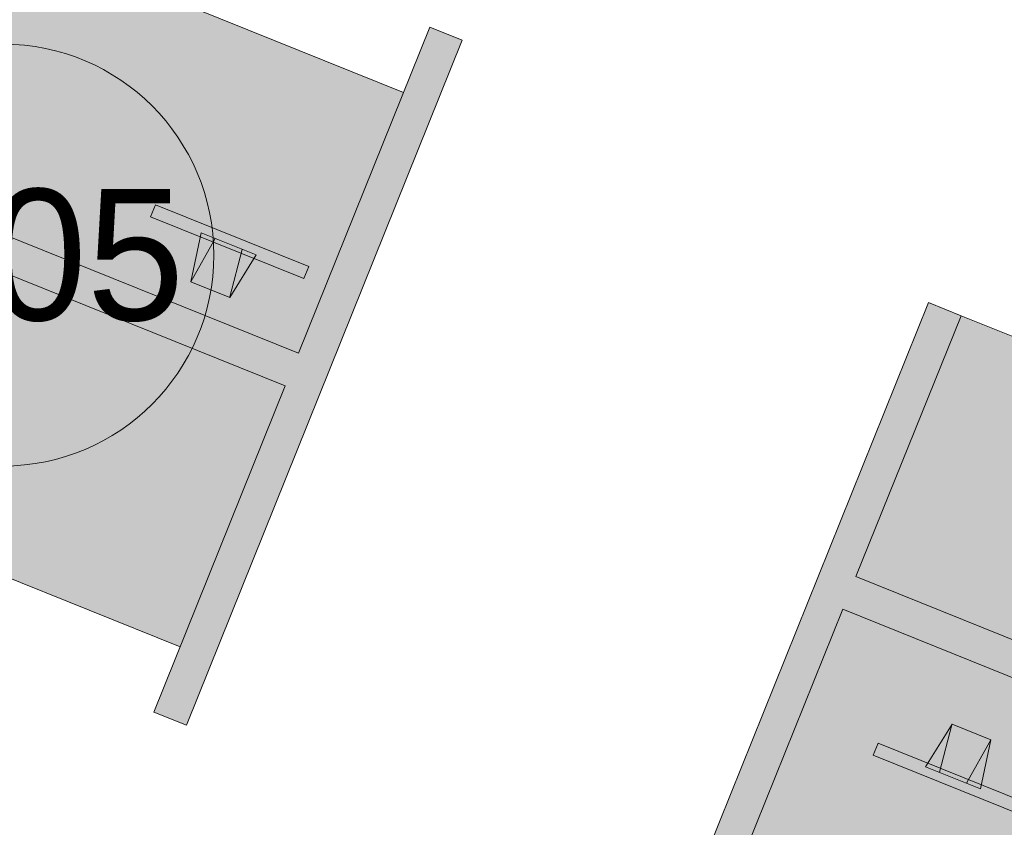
# Model space of a CAD drawing. Header units: millimetres. Extents: x -526411 to -400573, y 47353 to 130199.
# Tile 254 of 256: x -483517 to -480716, y 90582 to 92879. Entities that reach past the tile are written whole.
import ezdxf

# ---------------------------------------------------------------- set-up
doc = ezdxf.new("R2010")
doc.units = ezdxf.units.MM
doc.layers.add('I-FURN', color=30, linetype='Continuous', lineweight=18)
doc.layers.add('I-FURN-IDEN', color=211, linetype='Continuous', lineweight=18)
doc.styles.add('Frutiger_5', font='Frutrg__0.ttf', dxfattribs={"height": 373.143564})

# ---------------------------------------------------------------- blocks, each defined once
blk = doc.blocks.new('80_KA_OP4_Open werkplek 4P - 2 wp 1 s_-248064-3e Verdieping - Percelen telling LI')
at = {"layer": 'I-FURN'}
for points in [[(3600, 50), (3600, 1750), (3500, 1750), (3500, 950), (1850, 950), (1850, 1750), (1750, 1750), (1750, 950), (100, 950), (100, 1750), (0, 1750), (0, 50), (100, 50), (100, 850), (1750, 850), (1750, 50), (1850, 50), (1850, 850), (3500, 850), (3500, 50)], [(1750, 950), (1750, 1750), (100, 1750), (100, 950), (1709.7, 950)], [(1750, 50), (1750, 850), (100, 850), (100, 50), (1334.7, 50)]]:
    blk.add_hatch(color=122, dxfattribs=at).paths.add_polyline_path(points, flags=0)
for p, q in [((0, 1750), (0, 50)), ((100, 1750), (0, 1750)), ((1750, 1750), (100, 1750)), ((100, 950), (100, 1750)), ((1750, 950), (100, 950)), ((100, 50), (100, 850)), ((100, 850), (1750, 850)), ((485.8, 522.7), (510.5, 662.6)), ((510.5, 662.6), (629.5, 662.6)), ((528.4, 522.7), (510.7, 661.3)), ((611.6, 522.7), (629.5, 662.6)), ((629.5, 662.6), (654.2, 522.7)), ((335, 534.4), (335, 497.3)), ((804.9, 534.4), (335, 534.4)), ((654.2, 522.7), (485.8, 522.7)), ((335, 497.3), (804.9, 497.3))]:
    blk.add_line(p, q, dxfattribs=at)
blk = doc.blocks.new('80_KA_CE2_coupe werkplek 2P - Type 2-221680-3e Verdieping - Percelen telling LI')
at = {"layer": 'I-FURN'}
for points in [[(925, -1053.4), (925, 1046.6), (825, 1046.6), (825, 46.6), (-825, 46.6), (-825, 1046.6), (-925, 1046.6), (-925, -1053.4), (-825, -1053.4), (-825, -53.4), (825, -53.4), (825, -1053.4)], [(825, 46.6), (825, 846.6), (-825, 846.6), (-825, 46.6), (815, 46.6)], [(825, -853.4), (825, -53.4), (-825, -53.4), (-825, -853.4), (748.2, -853.4)]]:
    blk.add_hatch(color=122, dxfattribs=at).paths.add_polyline_path(points, flags=0)
for p, q in [((-925, 1046.6), (-925, -1053.4)), ((-825, 1046.6), (-925, 1046.6)), ((-825, 46.6), (-825, 1046.6)), ((925, 1046.6), (825, 1046.6)), ((825, 1046.6), (825, 46.6)), ((925, -1053.4), (925, 1046.6)), ((825, 846.6), (-825, 846.6)), ((290.1, 249.5), (290.1, 286.6)), ((760, 286.6), (290.1, 286.6)), ((760, 249.5), (760, 286.6)), ((440.8, 261.2), (609.2, 261.2)), ((465.5, 121.3), (440.8, 261.2)), ((483.4, 261.2), (465.5, 121.3)), ((566.6, 261.2), (584.3, 122.6)), ((609.2, 261.2), (584.5, 121.2)), ((290.1, 249.5), (760, 249.5)), ((584.5, 121.2), (465.5, 121.3)), ((825, 46.6), (-825, 46.6)), ((-825, -1053.4), (-825, -53.4)), ((-825, -53.4), (825, -53.4)), ((825, -53.4), (825, -1053.4)), ((-499.2, -275.7), (-474.5, -135.8)), ((-474.5, -135.8), (-355.5, -135.9)), ((-456.6, -275.7), (-474.3, -137.2)), ((-373.4, -275.7), (-355.5, -135.9)), ((-355.5, -135.9), (-330.8, -275.7)), ((-650, -264), (-650, -301.1)), ((-180.1, -264), (-650, -264)), ((-330.8, -275.7), (-499.2, -275.7)), ((-180.1, -264), (-180.1, -301.1)), ((-650, -301.1), (-180.1, -301.1)), ((-825, -853.4), (825, -853.4)), ((-925, -1053.4), (-825, -1053.4)), ((825, -1053.4), (925, -1053.4))]:
    blk.add_line(p, q, dxfattribs=at)
blk = doc.blocks.new('00_KU_meubel_tag - 00_KU_meubel_tag-3198169-3e Verdieping - Percelen telling LI')
at = {"layer": 'I-FURN-IDEN'}
blk.add_circle((0, 0), 3, dxfattribs=at)
for start, end in [(360, 180), (180, 360)]:
    blk.add_arc((0, 0), 3, start, end, dxfattribs=at)

msp = doc.modelspace()

# ---------------------------------------------------------------- block references
at = {"layer": 'I-FURN'}
for name, p, rotation in [('80_KA_CE2_coupe werkplek 2P - Type 2-221680-3e Verdieping - Percelen telling LI', (-483506.8, 92195.2), 338.0624826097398), ('80_KA_OP4_Open werkplek 4P - 2 wp 1 s_-248064-3e Verdieping - Percelen telling LI', (-481585.3, 90451), 338.0624826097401)]:
    msp.add_blockref(name, p, dxfattribs=dict(at, rotation=rotation))
at = {"layer": 'I-FURN-IDEN', "xscale": 199.9999999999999, "yscale": 199.9999999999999, "zscale": 199.9999999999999}
msp.add_blockref('00_KU_meubel_tag - 00_KU_meubel_tag-3198169-3e Verdieping - Percelen telling LI', (-483564.7, 92209.4), dxfattribs=at)

# ---------------------------------------------------------------- texts
at = {"layer": 'I-FURN-IDEN', "insert": (-483561.7, 92397.3), "char_height": 373.14, "width": 1326, "attachment_point": 2, "line_spacing_factor": 1.017696, "style": 'Frutiger_5'}
msp.add_mtext('W05', dxfattribs=at)

doc.saveas('drawing.dxf')
